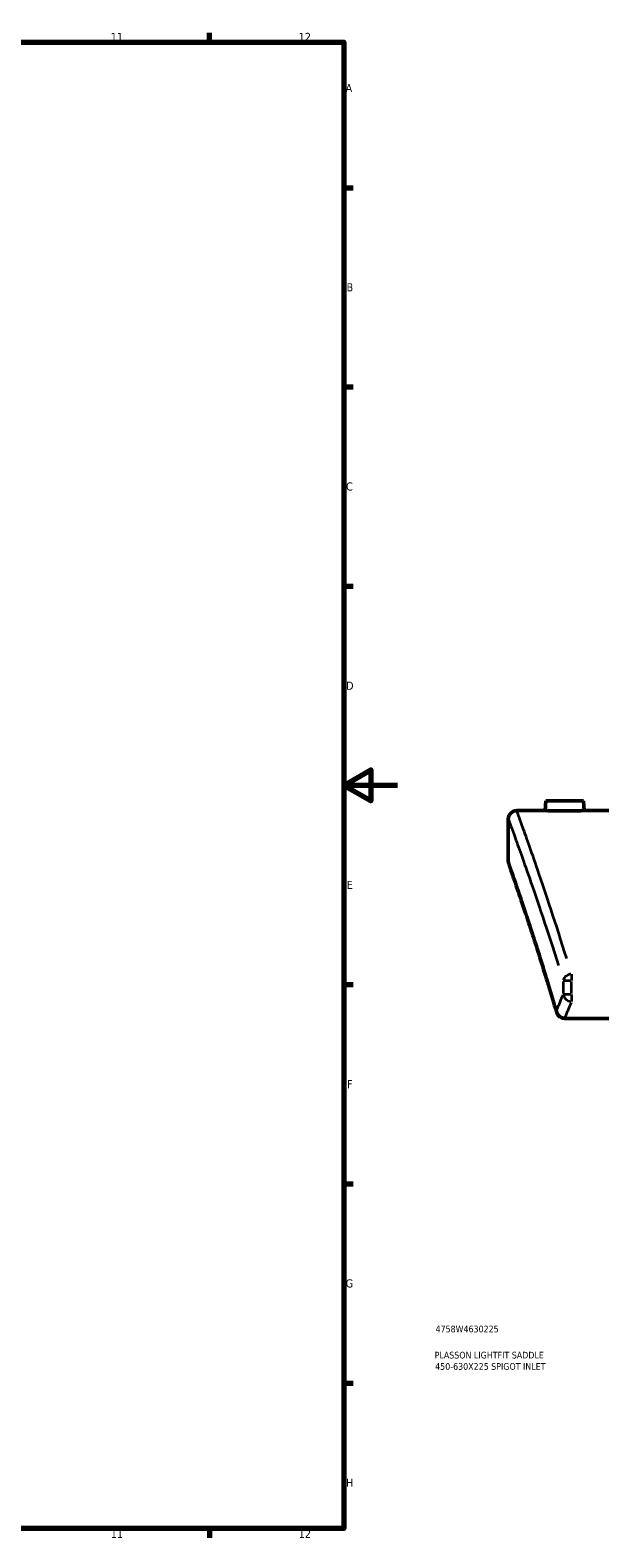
# Model space of a CAD drawing. Header units: millimetres. Extents: x -298 to 1402, y -344 to 1010.
# Tile 5 of 7: x 704 to 916, y 17 to 578. Entities that reach past the tile are written whole.
import ezdxf

# ---------------------------------------------------------------- set-up
doc = ezdxf.new("R2010")
doc.units = ezdxf.units.MM
for name, color, linetype, lineweight in [('Border (ANSI)', 7, 'Continuous', 70), ('Title (ISO)', 7, 'Continuous', 50), ('Visible (ANSI)', 7, 'Continuous', 50), ('Visible Narrow (ANSI)', 7, 'Continuous', 35)]:
    doc.layers.add(name, color=color, linetype=linetype, lineweight=lineweight)
doc.styles.add('Note Text (ANSI)', font='tahoma.ttf')
doc.styles.add('Note Text (ISO)', font='tahoma.ttf')

# ---------------------------------------------------------------- blocks, each defined once
blk = doc.blocks.new('Borders Default Border')
at = {"layer": 'Border (ANSI)'}
for p, q in [((770.92, 574), (770.92, 577.45)), ((821, 519.75), (824.45, 519.75)), ((821, 445.5), (824.45, 445.5)), ((821, 371.25), (824.45, 371.25)), ((821, 222.75), (824.45, 222.75)), ((821, 148.5), (824.45, 148.5)), ((821, 74.25), (824.45, 74.25)), ((770.92, 20), (770.92, 16.55))]:
    blk.add_line(p, q, dxfattribs=at)
at = {"layer": 'Border (ANSI)', "flags": 128}
for points in [[(20, 20), (20, 574), (821, 574), (821, 20), (20, 20)], [(841, 297), (821, 297), (831, 302.77), (831, 291.23), (821, 297)]]:
    blk.add_lwpolyline(points, dxfattribs=at)
at = {"layer": 'Border (ANSI)', "attachment_point": 7, "style": 'Note Text (ANSI)'}
for s, insert, char_height in [('11', (734.04, 574.4), 3.048), ('12', (804.13, 574.4), 3.048), ('A', (821.63, 555.35), 3.05), ('B', (821.99, 481.1), 3.05), ('C', (821.8, 406.8), 3.05), ('D', (821.81, 332.6), 3.05), ('E', (822.05, 258.35), 3.05), ('F', (822.14, 184.1), 3.05), ('G', (821.66, 109.79), 3.05), ('H', (821.81, 35.6), 3.05), ('11', (734.04, 16.55), 3.048), ('12', (804.13, 16.55), 3.048)]:
    blk.add_mtext(s, dxfattribs=dict(at, insert=insert, char_height=char_height))
blk = doc.blocks.new('Title Blocks ISO')
at = {"layer": 'Title (ISO)', "color": 232, "true_color": 0xca0064, "style": 'Note Text (ISO)'}
for tag, p in [('PART_NUMBER_001', (34.16, 73.13)), ('DESCRIPTION_001', (33.84, 63.4)), ('DESCRIPTION_002', (34.02, 59.18))]:
    blk.add_attdef(tag, p, '', height=2.5, dxfattribs=at)

msp = doc.modelspace()

# ---------------------------------------------------------------- linework, layer by layer
at = {"layer": 'Visible (ANSI)'}
for p, q in [((885.466, 287.585), (896.001, 287.585)), ((896.316, 291.185), (896.001, 287.585)), ((910.316, 291.185), (896.316, 291.185)), ((910.316, 291.185), (910.631, 287.585)), ((910.631, 287.585), (973.516, 287.585)), ((882.316, 284.435), (882.316, 268.735)), ((903.391, 210.087), (1281.241, 210.087))]:
    msp.add_line(p, q, dxfattribs=at)
for centre, start, end in [((885.466, 284.435), 90, 180), ((885.466, 268.735), 180, 199.30834), ((903.391, 213.237), 196.43956, 270)]:
    msp.add_arc(centre, 3.15, start, end, dxfattribs=at)
for points, knots in [([(910.631, 287.585), (910.631, 287.585), (910.448, 287.581), (909.702, 287.566), (909.139, 287.555), (907.841, 287.536), (907.018, 287.525), (905.215, 287.51), (904.235, 287.506), (903.316, 287.506), (902.397, 287.506), (901.417, 287.51), (899.614, 287.525), (898.791, 287.536), (897.493, 287.555), (896.93, 287.566), (896.184, 287.581), (896.001, 287.585), (896.001, 287.585)], [3.3082222, 3.3082222, 3.3082222, 3.3082222, 3.5838775, 3.5838775, 3.8595328, 3.8595328, 4.1352478, 4.1352478, 4.4109629, 4.4109629, 4.4109629, 4.6866779, 4.6866779, 4.962393, 4.962393, 5.2380483, 5.2380483, 5.5137036, 5.5137036, 5.5137036, 5.5137036]), ([(900.37, 212.346), (899.323, 215.895), (898.301, 219.292), (896.322, 225.77), (895.365, 228.851), (893.528, 234.684), (892.649, 237.437), (890.98, 242.601), (890.191, 245.013), (888.713, 249.487), (888.025, 251.548), (886.759, 255.311), (886.181, 257.012), (885.145, 260.046), (884.687, 261.378), (883.897, 263.667), (883.564, 264.624), (883.031, 266.157), (882.829, 266.733), (882.561, 267.501), (882.493, 267.694), (882.493, 267.694)], [1.1911092, 1.1911092, 1.1911092, 1.1911092, 3.1093691, 3.1093691, 5.0276291, 5.0276291, 6.9458891, 6.9458891, 8.8641491, 8.8641491, 10.7824091, 10.7824091, 12.700669, 12.700669, 14.618929, 14.618929, 16.537189, 16.537189, 18.455449, 18.455449, 20.373709, 20.373709, 20.373709, 20.373709])]:
    msp.add_open_spline(points, degree=3, knots=knots, dxfattribs=at)
at = {"layer": 'Visible Narrow (ANSI)'}
for p, q in [((905.856, 226.648), (905.856, 224.307)), ((902.776, 223.908), (902.776, 219.451)), ((905.642, 224.156), (902.829, 224.156)), ((902.829, 219.203), (905.642, 219.203)), ((905.856, 219.451), (905.856, 223.908)), ((905.856, 219.029), (905.856, 216.474)), ((903.391, 210.393), (903.391, 210.088))]:
    msp.add_line(p, q, dxfattribs=at)
for centre, major_axis, ratio, start_param, end_param in [((905.856, 224.156), (-3.01, -0.928), 0.8069499, 4.5411291, 5.84588), ((1793.536, 122.57), (-911.22, 0), 0.5032616, 6.0715367, 6.0834973), ((905.856, 219.203), (2.897, -1.237), 0.8765527, 3.6685396, 4.9966359), ((1793.536, 119.758), (908.07, 0), 0.5050073, 2.9299441, 2.9419046), ((903.391, 213.237), (-3.021, -0.891), 0.814348, 5.9529456, 6.2658043), ((903.391, 213.237), (-2.925, 1.168), 0.8785078, 0.5007672, 1.8341641)]:
    msp.add_ellipse(centre, major_axis=major_axis, ratio=ratio, start_param=start_param, end_param=end_param, dxfattribs=at)
for points, knots in [([(904.094, 232.453), (899.985, 245.667), (896.282, 256.753), (890.813, 272.686), (888.832, 278.249), (886.382, 285.074), (885.717, 286.9), (885.524, 287.426)], [-41.5936816, -41.5936816, -41.5936816, -41.5936816, -34.3234098, -34.3234098, -28.2185024, -28.2185024, -23.138858, -23.138858, -23.138858, -23.138858]), ([(882.375, 284.277), (882.567, 283.756), (883.235, 281.947), (885.694, 275.186), (887.682, 269.676), (893.169, 253.892), (896.885, 242.909), (901.009, 229.819)], [23.138858, 23.138858, 23.138858, 23.138858, 28.2185024, 28.2185024, 34.3234098, 34.3234098, 41.5936816, 41.5936816, 41.5936816, 41.5936816]), ([(898.743, 218.461), (895.254, 230.038), (892.103, 239.816), (887.243, 254.508), (885.418, 259.82), (883.156, 266.352), (882.541, 268.098), (882.367, 268.59)], [2.1502392, 2.1502392, 2.1502392, 2.1502392, 8.6725732, 8.6725732, 14.5231386, 14.5231386, 19.414579, 19.414579, 19.414579, 19.414579])]:
    msp.add_open_spline(points, degree=3, knots=knots, dxfattribs=at)

# ---------------------------------------------------------------- block references
msp.add_blockref('Borders Default Border', (0, 0))
msp.add_blockref('Title Blocks ISO', (821, 20)).add_auto_attribs({'PART_NUMBER_001': '4758W4630225', 'DESCRIPTION_001': 'PLASSON LIGHTFIT SADDLE', 'DESCRIPTION_002': '450-630X225 SPIGOT INLET'})

doc.saveas('drawing.dxf')
